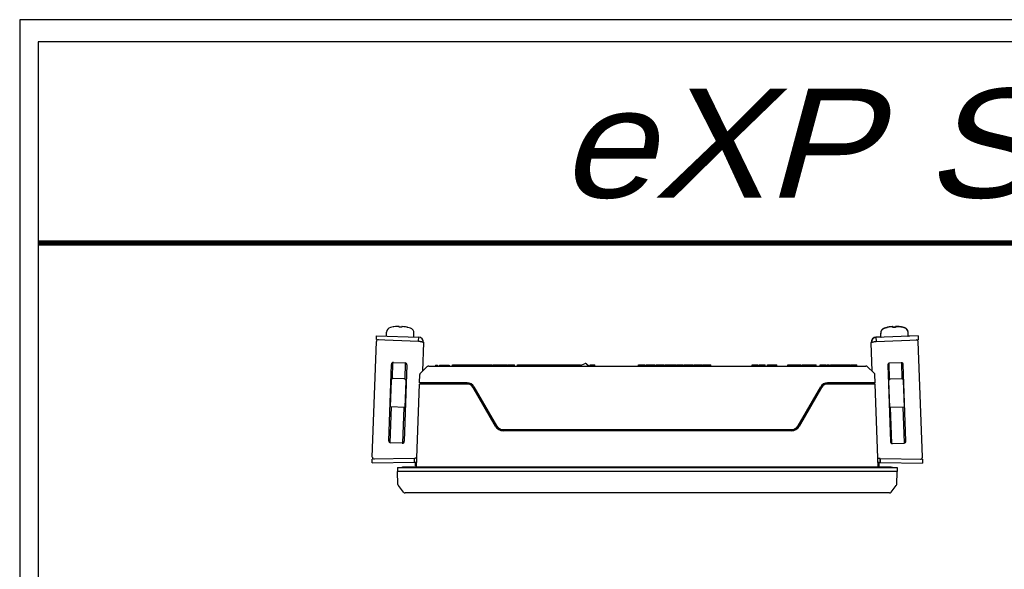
# Model space of a CAD drawing. Header units: millimetres. Extents: x 6638 to 7143, y 278 to 821.
# Tile 5 of 16: x 6638 to 6891, y 680 to 821. Entities that reach past the tile are written whole.
import ezdxf
from ezdxf.enums import TextEntityAlignment as Align

# ---------------------------------------------------------------- set-up
doc = ezdxf.new("R2010")
doc.units = ezdxf.units.MM
doc.header["$LTSCALE"] = 32.67
doc.layers.get('0').update_dxf_attribs({"linetype": 'CONTINUOUS'})
doc.layers.add('02___PRT_ALL_AXES', color=7, linetype='CONTINUOUS')
doc.layers.add('IMPORT_FEATURE', color=7, linetype='CONTINUOUS')
doc.layers.add('AM_0', color=7, linetype='CONTINUOUS', lineweight=50)
doc.styles.add('DD', font='ARIALN.TTF', dxfattribs={"oblique": 15})

msp = doc.modelspace()

# ---------------------------------------------------------------- linework, layer by layer
at = {"linetype": 'Continuous'}
for p, q in [((7143, 820.64), (6638.47, 820.64)), ((7137.36, 814.99), (6643.17, 814.99)), ((6643.17, 814.99), (6643.17, 283.69))]:
    msp.add_line(p, q, dxfattribs=at)
msp.add_line((6638.47, 820.64), (6638.47, 278.04))
at = {"color": 7, "linetype": 'Continuous'}
for p, q in [((6742.91, 731.73), (6741.13, 730.01)), ((6743.26, 731.87), (6855.29, 731.87)), ((6745.03, 732.07), (6745.03, 731.87)), ((6745.03, 732.07), (6745.53, 732.07)), ((6745.53, 732.07), (6745.53, 731.87)), ((6746.03, 732.07), (6746.03, 731.87)), ((6746.03, 732.07), (6748.47, 732.07)), ((6748.47, 732.07), (6748.47, 731.87)), ((6749.36, 731.87), (6749.36, 732.17)), ((6749.36, 732.17), (6755.6, 732.17)), ((6749.89, 731.87), (6749.89, 732.17)), ((6750.08, 731.87), (6750.08, 732.17)), ((6750.35, 731.87), (6750.35, 732.17)), ((6750.88, 731.87), (6750.88, 732.17)), ((6751.16, 731.87), (6751.16, 732.17)), ((6751.35, 731.87), (6751.35, 732.17)), ((6751.88, 731.87), (6751.88, 732.17)), ((6751.97, 731.87), (6751.97, 732.17)), ((6752.09, 731.87), (6752.09, 732.17)), ((6752.34, 731.87), (6752.34, 732.17)), ((6752.79, 731.87), (6752.79, 732.17)), ((6752.89, 731.87), (6752.89, 732.17)), ((6752.95, 731.87), (6752.95, 732.17)), ((6754.45, 731.87), (6754.45, 732.17)), ((6754.52, 731.87), (6754.52, 732.17)), ((6755.6, 731.87), (6755.6, 732.17)), ((6755.6, 732.17), (6759.47, 732.17)), ((6756.07, 731.87), (6756.07, 732.17)), ((6757.03, 731.87), (6757.03, 732.17)), ((6757.27, 731.87), (6757.27, 732.17)), ((6758.18, 731.87), (6758.18, 732.17)), ((6758.65, 731.87), (6758.65, 732.17)), ((6758.88, 731.87), (6758.88, 732.17)), ((6758.97, 731.87), (6758.97, 732.17)), ((6759.47, 731.87), (6759.47, 732.17)), ((6759.71, 731.87), (6759.71, 732.17)), ((6759.71, 732.17), (6760.69, 732.17)), ((6759.73, 731.87), (6759.73, 732.17)), ((6760, 731.87), (6760, 732.17)), ((6760.5, 731.87), (6760.5, 732.17)), ((6760.69, 731.87), (6760.69, 732.17)), ((6760.82, 731.87), (6760.82, 732.17)), ((6760.82, 732.17), (6761.8, 732.17)), ((6760.84, 731.87), (6760.84, 732.17)), ((6761.12, 731.87), (6761.12, 732.17)), ((6761.62, 731.87), (6761.62, 732.17)), ((6761.8, 731.87), (6761.8, 732.17)), ((6761.95, 731.87), (6761.95, 732.17)), ((6761.95, 732.17), (6763.46, 732.17)), ((6763.46, 731.87), (6763.46, 732.17)), ((6763.64, 731.87), (6763.64, 732.17)), ((6763.64, 732.17), (6765.28, 732.17)), ((6763.7, 731.87), (6763.7, 732.17)), ((6765.21, 731.87), (6765.21, 732.17)), ((6765.28, 731.87), (6765.28, 732.17)), ((6766.03, 731.87), (6766.03, 732.17)), ((6766.03, 732.17), (6778.26, 732.17)), ((6768.19, 731.87), (6768.19, 732.17)), ((6768.38, 731.87), (6768.38, 732.17)), ((6768.65, 731.87), (6768.65, 732.17)), ((6769.18, 731.87), (6769.18, 732.17)), ((6769.46, 731.87), (6769.46, 732.17)), ((6769.65, 731.87), (6769.65, 732.17)), ((6770.18, 731.87), (6770.18, 732.17)), ((6770.6, 731.87), (6770.6, 732.17)), ((6770.85, 731.87), (6770.85, 732.17)), ((6771.3, 731.87), (6771.3, 732.17)), ((6771.4, 731.87), (6771.4, 732.17)), ((6771.46, 731.87), (6771.46, 732.17)), ((6772.96, 731.87), (6772.96, 732.17)), ((6773.03, 731.87), (6773.03, 732.17)), ((6773.53, 731.87), (6773.53, 732.17)), ((6774.78, 731.87), (6774.78, 732.17)), ((6776.03, 731.87), (6776.03, 732.17)), ((6776.66, 731.87), (6776.66, 732.17)), ((6776.76, 731.87), (6776.76, 732.17)), ((6776.84, 731.87), (6776.84, 732.17)), ((6776.88, 731.87), (6776.88, 732.17)), ((6778.17, 731.87), (6778.17, 732.17)), ((6778.22, 731.87), (6778.22, 732.17)), ((6778.26, 731.87), (6778.26, 732.17)), ((6778.31, 731.87), (6778.31, 732.17)), ((6778.31, 732.17), (6782.18, 732.17)), ((6778.37, 731.87), (6778.37, 732.17)), ((6779.88, 731.87), (6779.88, 732.17)), ((6779.96, 731.87), (6779.96, 732.17)), ((6780.1, 731.87), (6780.1, 732.17)), ((6781.65, 731.87), (6783.39, 732.5)), ((6781.73, 731.9), (6781.73, 732.17)), ((6782.11, 732.03), (6782.11, 732.17)), ((6782.18, 732.06), (6782.18, 732.17)), ((6782.41, 732.15), (6782.41, 732.17)), ((6782.41, 732.17), (6782.47, 732.17)), ((6783.68, 732.45), (6784.37, 731.87)), ((6784.01, 732.17), (6784.05, 732.17)), ((6784.05, 732.14), (6784.05, 732.17)), ((6784.65, 731.87), (6784.65, 732.17)), ((6784.65, 732.17), (6785.8, 732.17)), ((6785.11, 731.87), (6785.11, 732.17)), ((6785.8, 731.87), (6785.8, 732.17)), ((6797.01, 731.87), (6797.01, 732.17)), ((6797.01, 732.17), (6798.66, 732.17)), ((6797.11, 731.87), (6797.11, 732.17)), ((6798.63, 731.87), (6798.63, 732.17)), ((6798.66, 731.87), (6798.66, 732.17)), ((6798.95, 731.87), (6798.95, 732.17)), ((6798.95, 732.17), (6801.2, 732.17)), ((6799.76, 731.87), (6799.76, 732.17)), ((6800.07, 731.87), (6800.07, 732.17)), ((6800.39, 731.87), (6800.39, 732.17)), ((6801.2, 731.87), (6801.2, 732.17)), ((6801.53, 731.87), (6801.53, 732.17)), ((6801.53, 732.17), (6803.6, 732.17)), ((6803.6, 731.87), (6803.6, 732.17)), ((6803.82, 731.87), (6803.82, 732.17)), ((6803.82, 732.17), (6805.77, 732.17)), ((6803.84, 731.87), (6803.84, 732.17)), ((6805.77, 731.87), (6805.77, 732.17)), ((6805.89, 731.87), (6805.89, 732.17)), ((6805.89, 732.17), (6806.67, 732.17)), ((6806.17, 731.87), (6806.17, 732.17)), ((6806.67, 731.87), (6806.67, 732.17)), ((6806.8, 731.87), (6806.8, 732.17)), ((6806.81, 731.87), (6806.81, 732.17)), ((6806.81, 732.17), (6808.46, 732.17)), ((6808.42, 731.87), (6808.42, 732.17)), ((6808.46, 731.87), (6808.46, 732.17)), ((6808.73, 731.87), (6808.73, 732.17)), ((6808.73, 732.17), (6810.98, 732.17)), ((6809.54, 731.87), (6809.54, 732.17)), ((6809.85, 731.87), (6809.85, 732.17)), ((6810.16, 731.87), (6810.16, 732.17)), ((6810.98, 731.87), (6810.98, 732.17)), ((6811.3, 731.87), (6811.3, 732.17)), ((6811.3, 732.17), (6813.37, 732.17)), ((6813.37, 731.87), (6813.37, 732.17)), ((6813.6, 731.87), (6813.6, 732.17)), ((6813.6, 732.17), (6815.54, 732.17)), ((6813.62, 731.87), (6813.62, 732.17)), ((6815.54, 731.87), (6815.54, 732.17)), ((6855.64, 731.73), (6857.42, 730.01)), ((6740.91, 727.57), (6740.98, 729.67)), ((6857.65, 727.57), (6857.57, 729.67)), ((6740.13, 705.97), (6740.88, 727.27)), ((6753.12, 727.27), (6740.88, 727.27)), ((6753.12, 727.57), (6740.91, 727.57)), ((6741.19, 727.57), (6741.18, 727.26)), ((6754.85, 726.57), (6760.63, 716.57)), ((6837.93, 716.57), (6843.7, 726.57)), ((6857.65, 727.57), (6845.43, 727.57)), ((6857.67, 727.27), (6845.43, 727.27)), ((6857.36, 727.57), (6857.37, 727.26)), ((6858.42, 705.97), (6857.67, 727.27)), ((6760.37, 716.42), (6754.59, 726.42)), ((6843.96, 726.42), (6838.19, 716.42)), ((6762.36, 715.57), (6836.19, 715.57)), ((6836.19, 715.27), (6762.36, 715.27)), ((6735.28, 705.87), (6735.28, 704.87)), ((6735.28, 705.87), (6863.28, 705.87)), ((6735.39, 701.53), (6735.28, 704.87)), ((6863.28, 704.87), (6735.28, 704.87)), ((6861.78, 705.97), (6736.78, 705.97)), ((6863.16, 701.53), (6863.28, 704.87)), ((6863.28, 705.87), (6863.28, 704.87)), ((6736.82, 699.56), (6735.5, 701.24)), ((6861.34, 699.37), (6737.21, 699.37)), ((6861.73, 699.56), (6863.05, 701.24))]:
    msp.add_line(p, q, dxfattribs=at)
at = {"linetype": 'Continuous', "const_width": 1.41}
msp.add_lwpolyline([(6643.17, 763.42), (7137.36, 763.42)], dxfattribs=at)
at = {"color": 7, "linetype": 'Continuous'}
for centre, radius, start, end in [((6743.26, 731.37), 0.5, 90, 134), ((6783.49, 732.22), 0.3, 50.0105, 110), ((6855.29, 731.37), 0.5, 46, 90), ((6741.48, 729.65), 0.5, 134, 178), ((6857.07, 729.65), 0.5, 2, 46), ((6753.12, 725.57), 2, 30, 90), ((6753.12, 725.57), 1.7, 29.9985, 89.9989), ((6845.43, 725.57), 2, 90, 150), ((6845.43, 725.57), 1.7, 90.0011, 150.0015), ((6762.36, 717.57), 2, 210, 270), ((6836.19, 717.57), 2, 270, 330), ((6762.35, 717.56), 2.29, 210.0001, 210.5652), ((6762.36, 717.57), 2.3, 210.5634, 270.0008), ((6836.19, 717.57), 2.3, 269.9992, 329.4374), ((6836.2, 717.56), 2.29, 329.4355, 329.9999), ((6735.89, 701.55), 0.5, 182, 218.1453), ((6862.66, 701.55), 0.5, 321.8547, 358), ((6737.21, 699.87), 0.5, 218.1453, 270), ((6861.34, 699.87), 0.5, 270, 321.8547)]:
    msp.add_arc(centre, radius, start, end, dxfattribs=at)
for points in [[(6736.78, 705.97), (6736.65, 705.97), (6736.51, 705.93), (6736.4, 705.87)], [(6861.78, 705.97), (6861.9, 705.97), (6862.04, 705.93), (6862.15, 705.87)]]:
    msp.add_open_spline(points, degree=3, dxfattribs=at)
at = {"layer": '02___PRT_ALL_AXES', "color": 7, "linetype": 'Continuous'}
for p, q in [((6826.11, 732.17), (6827.63, 732.17)), ((6826.11, 731.87), (6826.11, 732.17)), ((6826.14, 731.87), (6826.14, 732.17)), ((6827.63, 731.87), (6827.63, 732.17)), ((6827.92, 732.17), (6829.44, 732.17)), ((6827.92, 731.87), (6827.92, 732.17)), ((6829.44, 731.87), (6829.44, 732.17)), ((6830.08, 732.17), (6832.48, 732.17)), ((6830.08, 731.87), (6830.08, 732.17)), ((6832.48, 731.87), (6832.48, 732.17)), ((6835.28, 732.17), (6838.58, 732.17)), ((6835.28, 731.87), (6835.28, 732.17)), ((6837.28, 731.87), (6837.28, 732.17)), ((6838.18, 731.87), (6838.18, 732.17)), ((6838.58, 731.87), (6838.58, 732.17)), ((6838.98, 732.17), (6842.53, 732.17)), ((6838.98, 731.87), (6838.98, 732.17)), ((6839.38, 731.87), (6839.38, 732.17)), ((6840.03, 731.87), (6840.03, 732.17)), ((6841.03, 731.87), (6841.03, 732.17)), ((6841.53, 731.87), (6841.53, 732.17)), ((6842.53, 731.87), (6842.53, 732.17)), ((6843.6, 732.17), (6845.11, 732.17)), ((6843.6, 731.87), (6843.6, 732.17)), ((6843.62, 731.87), (6843.62, 732.17)), ((6845.11, 731.87), (6845.11, 732.17)), ((6845.35, 732.17), (6845.88, 732.17)), ((6845.35, 731.87), (6845.35, 732.17)), ((6845.88, 731.87), (6845.88, 732.17)), ((6846.19, 732.17), (6847.62, 732.17)), ((6846.19, 731.87), (6846.19, 732.17)), ((6846.69, 731.87), (6846.69, 732.17)), ((6847.62, 731.87), (6847.62, 732.17)), ((6847.71, 732.17), (6849.66, 732.17)), ((6847.71, 731.87), (6847.71, 732.17)), ((6848.27, 731.87), (6848.27, 732.17)), ((6848.67, 731.87), (6848.67, 732.17)), ((6849.08, 731.87), (6849.08, 732.17)), ((6849.66, 731.87), (6849.66, 732.17)), ((6849.72, 732.17), (6851.29, 732.17)), ((6849.72, 731.87), (6849.72, 732.17)), ((6849.95, 731.87), (6849.95, 732.17)), ((6850.38, 731.87), (6850.38, 732.17)), ((6851.29, 731.87), (6851.29, 732.17)), ((6851.45, 731.87), (6851.45, 732.17)), ((6851.47, 732.17), (6852.95, 732.17)), ((6851.47, 731.87), (6851.47, 732.17)), ((6852.92, 731.87), (6852.92, 732.17)), ((6852.95, 731.87), (6852.95, 732.17))]:
    msp.add_line(p, q, dxfattribs=at)
at = {"layer": 'IMPORT_FEATURE', "color": 7, "linetype": 'Continuous'}
for p, q in [((6734.16, 741.89), (6734.15, 741.89)), ((6734.15, 741.89), (6734.15, 741.89)), ((6734.19, 741.9), (6734.18, 741.9)), ((6734.21, 741.9), (6734.19, 741.9)), ((6734.23, 741.9), (6734.21, 741.9)), ((6734.27, 741.91), (6734.23, 741.9)), ((6734.31, 741.92), (6734.27, 741.91)), ((6734.73, 741.97), (6734.31, 741.92)), ((6735.58, 742.03), (6735.16, 742.01)), ((6735.69, 741.85), (6735.68, 741.98)), ((6735.69, 741.86), (6735.68, 741.95)), ((6735.69, 741.85), (6735.69, 741.86)), ((6735.71, 741.84), (6735.69, 741.85)), ((6735.69, 741.85), (6735.69, 741.85)), ((6735.73, 741.84), (6735.71, 741.84)), ((6735.75, 741.84), (6735.73, 741.84)), ((6735.77, 741.84), (6735.75, 741.84)), ((6735.78, 741.84), (6735.77, 741.84)), ((6736.29, 741.82), (6736.28, 741.82)), ((6736.32, 741.82), (6736.29, 741.82)), ((6736.34, 741.82), (6736.32, 741.82)), ((6736.36, 741.82), (6736.34, 741.82)), ((6736.37, 741.82), (6736.36, 741.82)), ((6736.38, 741.82), (6736.37, 741.82)), ((6736.38, 741.83), (6736.39, 741.92)), ((6736.38, 741.82), (6736.38, 741.83)), ((6736.38, 741.83), (6736.38, 741.82)), ((6736.4, 741.97), (6736.39, 741.96)), ((6736.39, 741.96), (6736.39, 741.95)), ((6736.39, 741.96), (6736.39, 741.95)), ((6736.39, 741.92), (6736.39, 741.95)), ((6736.4, 741.98), (6736.4, 741.97)), ((6736.47, 742), (6736.46, 742)), ((6736.48, 742), (6736.47, 742)), ((6736.49, 742), (6736.47, 742)), ((6736.49, 742), (6736.48, 742)), ((6736.91, 741.95), (6736.49, 742)), ((6737.75, 741.8), (6737.34, 741.88)), ((6737.78, 741.79), (6737.75, 741.8)), ((6737.83, 741.78), (6737.78, 741.79)), ((6737.86, 741.77), (6737.82, 741.78)), ((6737.88, 741.77), (6737.85, 741.77)), ((6737.89, 741.77), (6737.88, 741.77)), ((6737.9, 741.76), (6737.89, 741.77)), ((6737.91, 741.76), (6737.9, 741.76)), ((6737.91, 741.76), (6737.9, 741.76)), ((6737.91, 741.76), (6737.91, 741.76)), ((6860.64, 741.76), (6860.63, 741.76)), ((6860.64, 741.7), (6860.63, 741.7)), ((6860.64, 741.76), (6860.64, 741.76)), ((6860.65, 741.7), (6860.64, 741.7)), ((6860.69, 741.77), (6860.67, 741.77)), ((6860.69, 741.71), (6860.67, 741.7)), ((6860.71, 741.78), (6860.69, 741.77)), ((6860.72, 741.71), (6860.69, 741.71)), ((6860.75, 741.79), (6860.71, 741.78)), ((6860.75, 741.72), (6860.72, 741.71)), ((6860.8, 741.8), (6860.75, 741.79)), ((6860.8, 741.73), (6860.75, 741.72)), ((6861.21, 741.88), (6860.8, 741.8)), ((6861.21, 741.82), (6860.8, 741.73)), ((6862.05, 742), (6861.64, 741.95)), ((6862.06, 741.93), (6861.64, 741.89)), ((6862.17, 741.82), (6862.16, 741.95)), ((6862.17, 741.89), (6862.16, 741.9)), ((6862.16, 741.9), (6862.16, 741.9)), ((6862.18, 741.76), (6862.16, 741.89)), ((6862.17, 741.77), (6862.16, 741.86)), ((6862.17, 741.87), (6862.17, 741.89)), ((6862.17, 741.86), (6862.17, 741.87)), ((6862.17, 741.84), (6862.17, 741.86)), ((6862.17, 741.83), (6862.17, 741.84)), ((6862.17, 741.82), (6862.17, 741.83)), ((6862.17, 741.76), (6862.17, 741.77)), ((6862.18, 741.76), (6862.17, 741.76)), ((6862.19, 741.82), (6862.18, 741.82)), ((6862.2, 741.76), (6862.18, 741.76)), ((6862.21, 741.82), (6862.19, 741.82)), ((6862.22, 741.75), (6862.2, 741.76)), ((6862.23, 741.82), (6862.21, 741.82)), ((6862.24, 741.75), (6862.21, 741.75)), ((6862.26, 741.82), (6862.23, 741.82)), ((6862.26, 741.75), (6862.24, 741.75)), ((6862.27, 741.82), (6862.26, 741.82)), ((6862.27, 741.75), (6862.26, 741.75)), ((6862.78, 741.84), (6862.77, 741.84)), ((6862.78, 741.77), (6862.77, 741.77)), ((6862.8, 741.84), (6862.78, 741.84)), ((6862.81, 741.77), (6862.78, 741.77)), ((6862.83, 741.84), (6862.8, 741.84)), ((6862.83, 741.78), (6862.81, 741.77)), ((6862.84, 741.84), (6862.82, 741.84)), ((6862.85, 741.78), (6862.83, 741.78)), ((6862.86, 741.85), (6862.84, 741.84)), ((6862.86, 741.78), (6862.84, 741.78)), ((6862.87, 741.9), (6862.86, 741.86)), ((6862.86, 741.85), (6862.87, 741.88)), ((6862.86, 741.86), (6862.86, 741.85)), ((6862.87, 741.85), (6862.86, 741.85)), ((6862.86, 741.85), (6862.86, 741.85)), ((6862.86, 741.85), (6862.86, 741.85)), ((6862.87, 741.78), (6862.86, 741.78)), ((6862.88, 742), (6862.87, 742)), ((6862.87, 742), (6862.87, 741.99)), ((6862.87, 741.99), (6862.87, 741.98)), ((6862.87, 741.98), (6862.87, 741.98)), ((6862.87, 741.95), (6862.87, 741.98)), ((6862.87, 741.92), (6862.87, 741.95)), ((6862.88, 741.93), (6862.87, 741.92)), ((6862.87, 741.93), (6862.87, 741.91)), ((6862.87, 741.92), (6862.87, 741.91)), ((6862.87, 741.92), (6862.87, 741.91)), ((6862.87, 741.91), (6862.87, 741.92)), ((6862.87, 741.88), (6862.87, 741.91)), ((6862.87, 741.91), (6862.87, 741.9)), ((6862.87, 741.88), (6862.87, 741.91)), ((6862.87, 741.79), (6862.87, 741.88)), ((6862.87, 741.85), (6862.87, 741.85)), ((6862.87, 741.78), (6862.87, 741.79)), ((6862.87, 741.79), (6862.87, 741.78)), ((6862.88, 741.94), (6862.88, 741.93)), ((6863.39, 742.01), (6862.97, 742.03)), ((6863.39, 741.95), (6862.97, 741.96)), ((6864.24, 741.92), (6863.82, 741.97)), ((6864.24, 741.85), (6863.82, 741.91)), ((6864.27, 741.91), (6864.24, 741.92)), ((6864.26, 741.85), (6864.24, 741.85)), ((6864.3, 741.84), (6864.25, 741.85)), ((6864.31, 741.91), (6864.26, 741.91)), ((6864.34, 741.9), (6864.3, 741.91)), ((6864.33, 741.84), (6864.3, 741.84)), ((6864.36, 741.83), (6864.33, 741.84)), ((6864.36, 741.9), (6864.34, 741.9)), ((6864.39, 741.89), (6864.38, 741.9)), ((6864.39, 741.83), (6864.38, 741.83)), ((6864.4, 741.89), (6864.39, 741.9)), ((6864.39, 741.9), (6864.39, 741.9)), ((6864.39, 741.89), (6864.39, 741.89)), ((6864.4, 741.83), (6864.39, 741.83)), ((6864.39, 741.83), (6864.39, 741.83)), ((6864.4, 741.83), (6864.39, 741.83)), ((6729.87, 738.65), (6729.9, 739.64)), ((6729.9, 739.64), (6740.7, 739.27)), ((6732.46, 739.66), (6732.49, 740.53)), ((6739.45, 739.41), (6739.48, 740.29)), ((6740.66, 738.27), (6740.7, 739.27)), ((6868.65, 739.58), (6857.86, 739.2)), ((6859.11, 739.31), (6857.86, 739.27)), ((6857.86, 739.27), (6857.89, 738.2)), ((6859.1, 739.35), (6859.07, 740.29)), ((6866.1, 739.59), (6866.07, 740.53)), ((6868.65, 739.64), (6866.09, 739.56)), ((6868.65, 739.64), (6868.69, 738.58)), ((6728.82, 708.56), (6729.85, 738.15)), ((6729.87, 738.65), (6740.66, 738.27)), ((6740.66, 738.27), (6740.74, 738.25)), ((6741.95, 737.92), (6741.69, 730.55)), ((6856.86, 730.55), (6856.6, 737.86)), ((6857.81, 738.19), (6857.89, 738.2)), ((6857.89, 738.2), (6868.69, 738.58)), ((6869.74, 708.49), (6868.7, 738.15)), ((6733.02, 712.72), (6733.7, 732.31)), ((6733.95, 728.64), (6734.1, 732.78)), ((6734.22, 732.79), (6737.21, 732.69)), ((6737.7, 732.17), (6737.01, 712.58)), ((6737.19, 728.53), (6737.34, 732.66)), ((6860.86, 732.1), (6861.54, 712.52)), ((6861.36, 728.47), (6861.22, 732.6)), ((6864.34, 732.73), (6861.34, 732.62)), ((6864.6, 728.58), (6864.46, 732.71)), ((6865.54, 712.66), (6864.85, 732.24)), ((6733.66, 728.21), (6733.42, 721.41)), ((6736.97, 728.59), (6734.17, 728.69)), ((6737.22, 721.28), (6737.45, 728.07)), ((6861.1, 728.07), (6861.34, 721.21)), ((6864.38, 728.62), (6861.58, 728.53)), ((6865.14, 721.35), (6864.9, 728.21)), ((6733.51, 724.01), (6733.41, 724.01)), ((6865.14, 724.01), (6865.04, 724.01)), ((6733.48, 723.01), (6733.38, 723.01)), ((6737.37, 722.87), (6737.27, 722.88)), ((6737.41, 723.87), (6737.31, 723.88)), ((6861.24, 723.88), (6861.14, 723.87)), ((6861.25, 723.81), (6861.15, 723.81)), ((6861.28, 722.81), (6861.18, 722.81)), ((6865.14, 723.95), (6865.04, 723.94)), ((6865.18, 722.95), (6865.08, 722.95)), ((6737.32, 721.27), (6733.32, 721.41)), ((6733.38, 712.22), (6733.7, 721.4)), ((6736.62, 712.11), (6736.94, 721.29)), ((6865.24, 721.35), (6861.24, 721.21)), ((6861.94, 712.05), (6861.62, 721.22)), ((6865.18, 712.16), (6864.86, 721.34)), ((6736.5, 712.1), (6733.5, 712.2)), ((6862.06, 712.03), (6865.06, 712.14)), ((6739.61, 708.22), (6728.8, 708.03)), ((6728.82, 707.03), (6728.8, 708.03)), ((6728.82, 707.03), (6739.65, 707.22)), ((6739.63, 707.22), (6739.61, 708.22)), ((6739.64, 708.22), (6739.61, 708.22)), ((6739.65, 707.22), (6739.63, 708.22)), ((6739.68, 708.22), (6739.64, 708.22)), ((6739.84, 706.28), (6739.88, 707.25)), ((6858.71, 706.21), (6858.68, 707.18)), ((6858.92, 708.15), (6858.87, 708.15)), ((6858.91, 707.16), (6858.93, 708.16)), ((6858.91, 707.16), (6869.74, 706.97)), ((6858.94, 708.16), (6858.92, 707.16)), ((6858.94, 708.16), (6858.92, 708.15)), ((6858.94, 708.16), (6869.75, 707.97)), ((6869.75, 708.03), (6869.47, 708.04)), ((6869.75, 707.97), (6869.74, 706.97)), ((6869.75, 708.03), (6869.75, 707.97)), ((6740.14, 706.27), (6739.84, 706.28)), ((6858.71, 706.21), (6858.41, 706.2))]:
    msp.add_line(p, q, dxfattribs=at)
for points in [[(6734.18, 741.9), (6734.17, 741.9), (6734.16, 741.89), (6734.16, 741.89)], [(6735.58, 742.03), (6735.17, 742.01), (6734.73, 741.97)], [(6735.61, 742.03), (6735.61, 742.03), (6735.6, 742.03), (6735.58, 742.03)], [(6735.63, 742.03), (6735.62, 742.03), (6735.61, 742.03)], [(6735.65, 742.02), (6735.64, 742.02), (6735.64, 742.03), (6735.63, 742.03), (6735.63, 742.03)], [(6735.68, 741.98), (6735.68, 741.99), (6735.68, 742), (6735.68, 742), (6735.67, 742.01), (6735.66, 742.01), (6735.66, 742.02), (6735.65, 742.02)], [(6735.7, 741.85), (6735.68, 741.85), (6735.68, 741.85), (6735.68, 741.85)], [(6736.39, 741.83), (6736.39, 741.83), (6736.38, 741.82)], [(6736.43, 742), (6736.43, 741.99), (6736.42, 741.99), (6736.41, 741.99), (6736.41, 741.98), (6736.4, 741.97), (6736.4, 741.96), (6736.39, 741.96)], [(6736.41, 741.99), (6736.41, 741.98), (6736.4, 741.98)], [(6736.43, 742), (6736.42, 741.99), (6736.41, 741.99)], [(6736.46, 742), (6736.45, 742), (6736.45, 742), (6736.44, 742), (6736.44, 742), (6736.43, 742)], [(6736.47, 742), (6736.46, 742), (6736.45, 742), (6736.45, 742), (6736.44, 742), (6736.43, 742), (6736.43, 742)], [(6737.75, 741.8), (6737.34, 741.88), (6736.91, 741.95)], [(6737.92, 741.76), (6737.92, 741.76), (6737.92, 741.76), (6737.92, 741.76), (6737.91, 741.76), (6737.91, 741.76)], [(6860.67, 741.77), (6860.66, 741.77), (6860.65, 741.76), (6860.65, 741.76), (6860.64, 741.76)], [(6860.67, 741.7), (6860.66, 741.7), (6860.65, 741.7), (6860.65, 741.7), (6860.65, 741.7)], [(6862.06, 742), (6861.64, 741.95), (6861.21, 741.88)], [(6862.06, 741.93), (6861.64, 741.89), (6861.21, 741.82)], [(6862.09, 742), (6862.08, 742), (6862.07, 742), (6862.06, 742)], [(6862.09, 741.93), (6862.08, 741.93), (6862.07, 741.93), (6862.06, 741.93)], [(6862.12, 742), (6862.12, 742), (6862.11, 742), (6862.11, 742), (6862.1, 742), (6862.09, 742), (6862.09, 742)], [(6862.13, 741.93), (6862.12, 741.93), (6862.11, 741.93), (6862.11, 741.93), (6862.1, 741.93), (6862.1, 741.93), (6862.09, 741.93)], [(6862.16, 741.95), (6862.16, 741.96), (6862.15, 741.97), (6862.15, 741.98), (6862.14, 741.98), (6862.14, 741.99), (6862.13, 741.99), (6862.12, 742)], [(6862.16, 741.89), (6862.16, 741.9), (6862.16, 741.91), (6862.15, 741.91), (6862.15, 741.92), (6862.14, 741.92), (6862.13, 741.93), (6862.13, 741.93)], [(6862.18, 741.76), (6862.17, 741.76), (6862.17, 741.76), (6862.16, 741.76)], [(6862.18, 741.82), (6862.17, 741.82), (6862.17, 741.82)], [(6862.91, 742.02), (6862.9, 742.02), (6862.89, 742.02), (6862.89, 742.01), (6862.88, 742.01), (6862.87, 742), (6862.87, 741.99), (6862.87, 741.98)], [(6862.91, 741.96), (6862.9, 741.96), (6862.89, 741.95), (6862.89, 741.95), (6862.88, 741.94), (6862.88, 741.93), (6862.87, 741.92), (6862.87, 741.92)], [(6862.88, 741.79), (6862.88, 741.79), (6862.87, 741.78)], [(6862.89, 742.01), (6862.88, 742.01), (6862.88, 742)], [(6862.89, 741.95), (6862.88, 741.94), (6862.88, 741.94)], [(6862.9, 742.02), (6862.89, 742.02), (6862.89, 742.01)], [(6862.9, 741.96), (6862.9, 741.95), (6862.89, 741.95)], [(6862.93, 742.03), (6862.93, 742.03), (6862.92, 742.03), (6862.92, 742.03), (6862.91, 742.03), (6862.91, 742.02)], [(6862.94, 741.96), (6862.93, 741.96), (6862.92, 741.96), (6862.92, 741.96), (6862.91, 741.96), (6862.91, 741.96)], [(6862.97, 742.03), (6862.96, 742.03), (6862.95, 742.03), (6862.94, 742.03), (6862.93, 742.03)], [(6862.97, 741.96), (6862.96, 741.96), (6862.95, 741.96), (6862.94, 741.96), (6862.94, 741.96)], [(6864.24, 741.92), (6863.82, 741.97), (6863.39, 742.01)], [(6864.24, 741.85), (6863.82, 741.91), (6863.39, 741.95)], [(6864.38, 741.9), (6864.36, 741.9), (6864.36, 741.9)], [(6864.38, 741.83), (6864.37, 741.83), (6864.36, 741.83)], [(6864.41, 741.89), (6864.41, 741.89), (6864.4, 741.89), (6864.4, 741.89), (6864.4, 741.89), (6864.4, 741.89)], [(6864.41, 741.83), (6864.41, 741.83), (6864.41, 741.83), (6864.41, 741.83), (6864.4, 741.83), (6864.4, 741.83)]]:
    msp.add_lwpolyline(points, dxfattribs=at)
for centre, radius, start, end in [((6733.79, 740.49), 1.3, 104.6015, 178), ((6735.73, 733.03), 9, 100.1928, 104.6007), ((6734.14, 741.85), 0.05, 73.1778, 100.192), ((6735.65, 730.9), 10.94, 86.6845, 89.3155), ((6736.44, 741.95), 0.0499, 85.4003, 166.3463), ((6737.92, 741.71), 0.05, 75.808, 102.7916), ((6735.73, 733.03), 9, 71.3993, 75.8072), ((6862.83, 733.03), 9, 104.1928, 108.6007), ((6862.83, 732.97), 9, 104.1928, 108.6007), ((6860.63, 741.71), 0.05, 77.3841, 104.192), ((6860.63, 741.65), 0.05, 77.3841, 104.192), ((6866.79, 742.41), 4.65, 186.0049, 186.2648), ((6862.9, 730.9), 10.94, 90.6845, 93.3155), ((6862.9, 730.84), 10.94, 90.6845, 93.3155), ((6862.92, 741.98), 0.0499, 89.4003, 170.3463), ((6862.92, 741.91), 0.0499, 89.4003, 170.3463), ((6858.66, 742.09), 4.21, 357.7176, 358.0088), ((6864.41, 741.85), 0.05, 79.808, 106.7916), ((6864.41, 741.78), 0.05, 79.808, 106.7916), ((6862.83, 733.03), 9, 75.3993, 79.8072), ((6862.83, 732.97), 9, 75.3993, 79.8072), ((6864.77, 740.49), 1.3, 2, 75.3985), ((6864.77, 740.42), 1.3, 2, 75.3985), ((6732.56, 739.65), 0.1, 178, 268), ((6738.18, 740.34), 1.3, 358, 71.3985), ((6739.35, 739.41), 0.1, 268, 358), ((6740.65, 737.97), 1.3, 358, 88), ((6857.9, 737.97), 1.3, 92, 182), ((6857.9, 737.9), 1.3, 92, 182), ((6860.37, 740.34), 1.3, 108.6015, 182), ((6860.37, 740.27), 1.3, 108.6015, 182), ((6859.2, 739.35), 0.1, 182, 272), ((6866, 739.59), 0.1, 272, 2), ((6730.35, 738.13), 0.5, 88, 178), ((6740.65, 737.97), 0.3, 72.0582, 88), ((6857.9, 737.9), 0.3, 92, 107.9418), ((6868.2, 738.06), 0.5, 2, 92), ((6868.2, 738.13), 0.5, 2, 62.7832), ((6734.2, 732.29), 0.5, 88, 178), ((6737.2, 732.19), 0.5, 358, 88), ((6861.36, 732.12), 0.5, 92, 182), ((6864.36, 732.23), 0.5, 2, 92), ((6734.16, 728.19), 0.5, 88, 178), ((6736.95, 728.09), 0.5, 358, 88), ((6861.6, 728.09), 0.5, 118.3327, 182), ((6861.6, 728.03), 0.5, 92, 182), ((6864.4, 728.12), 0.5, 2, 92), ((6864.4, 728.19), 0.5, 2, 65.6673), ((6733.52, 712.7), 0.5, 178, 268), ((6736.51, 712.6), 0.5, 268, 358), ((6862.04, 712.6), 0.5, 182, 257.9498), ((6862.04, 712.53), 0.5, 182, 272), ((6865.04, 712.64), 0.5, 272, 2), ((6865.04, 712.7), 0.5, 286.0502, 2), ((6729.32, 708.54), 0.5, 178, 271), ((6739.62, 708.52), 1.3, 271, 295.5137), ((6858.93, 708.46), 1.3, 244.4863, 269), ((6869.24, 708.48), 0.5, 269, 2)]:
    msp.add_arc(centre, radius, start, end, dxfattribs=at)
for points, knots in [([(6735.68, 741.95), (6735.68, 741.95), (6735.68, 741.96), (6735.68, 741.97), (6735.68, 741.98)], [0, 0, 0, 0, 0.575205, 1, 1, 1, 1]), ([(6736.39, 741.92), (6736.39, 741.92), (6736.39, 741.88), (6736.38, 741.85), (6736.38, 741.83)], [0, 0, 0, 0, 0.197081, 1, 1, 1, 1]), ([(6736.39, 741.95), (6736.39, 741.95), (6736.39, 741.94), (6736.39, 741.93), (6736.39, 741.92)], [0, 0, 0, 0, 0.424898, 1, 1, 1, 1]), ([(6862.16, 741.92), (6862.16, 741.93), (6862.16, 741.94), (6862.16, 741.95), (6862.16, 741.95)], [0, 0, 0, 0, 0.575205, 1, 1, 1, 1]), ([(6862.16, 741.86), (6862.16, 741.86), (6862.16, 741.87), (6862.16, 741.88), (6862.16, 741.89)], [0, 0, 0, 0, 0.575205, 1, 1, 1, 1]), ([(6862.87, 741.98), (6862.87, 741.97), (6862.87, 741.96), (6862.87, 741.95), (6862.87, 741.95)], [0, 0, 0, 0, 0.424898, 1, 1, 1, 1]), ([(6862.87, 741.91), (6862.87, 741.91), (6862.87, 741.9), (6862.87, 741.89), (6862.87, 741.88)], [0, 0, 0, 0, 0.424898, 1, 1, 1, 1]), ([(6862.87, 741.88), (6862.87, 741.88), (6862.87, 741.84), (6862.87, 741.81), (6862.87, 741.79)], [0, 0, 0, 0, 0.197081, 1, 1, 1, 1]), ([(6740.74, 738.25), (6740.82, 738.24), (6740.98, 738.21), (6741.21, 738.17), (6741.41, 738.12), (6741.57, 738.09), (6741.68, 738.06), (6741.75, 738.04), (6741.81, 738.02), (6741.86, 738), (6741.9, 737.98), (6741.92, 737.96), (6741.94, 737.95), (6741.95, 737.94), (6741.95, 737.93), (6741.95, 737.93), (6741.95, 737.92)], [0, 0, 0, 0, 0.192336, 0.375735, 0.543893, 0.691088, 0.755267, 0.81247, 0.862281, 0.904398, 0.938682, 0.965271, 0.975893, 0.984965, 0.992827, 1, 1, 1, 1]), ([(6856.6, 737.86), (6856.6, 737.86), (6856.6, 737.87), (6856.61, 737.88), (6856.62, 737.89), (6856.63, 737.9), (6856.66, 737.92), (6856.7, 737.94), (6856.74, 737.96), (6856.8, 737.97), (6856.87, 738), (6856.98, 738.02), (6857.14, 738.06), (6857.35, 738.1), (6857.57, 738.15), (6857.73, 738.17), (6857.81, 738.19)], [0, 0, 0, 0, 0.007173, 0.015035, 0.024107, 0.034729, 0.061318, 0.095602, 0.137719, 0.18753, 0.244733, 0.308913, 0.456107, 0.624265, 0.807664, 1, 1, 1, 1]), ([(6856.6, 737.92), (6856.6, 737.92), (6856.6, 737.93), (6856.6, 737.93), (6856.6, 737.94)], [0, 0, 0, 0, 0.243512, 1, 1, 1, 1]), ([(6740.22, 708.28), (6740.13, 708.27), (6739.95, 708.25), (6739.77, 708.23), (6739.68, 708.22)], [0, 0, 0, 0, 0.485679, 1, 1, 1, 1]), ([(6858.87, 708.15), (6858.78, 708.16), (6858.6, 708.19), (6858.42, 708.21), (6858.34, 708.22)], [0, 0, 0, 0, 0.514321, 1, 1, 1, 1])]:
    msp.add_open_spline(points, degree=3, knots=knots, dxfattribs=at)

# ---------------------------------------------------------------- texts
at = {"layer": 'AM_0', "style": 'DD', "oblique": 15, "width": 1.348747}
msp.add_text('eXP Series', height=27.932, dxfattribs=at).set_placement((6776.67, 775.03), (6992.56, 775.03), align=Align.FIT)

doc.saveas('drawing.dxf')
